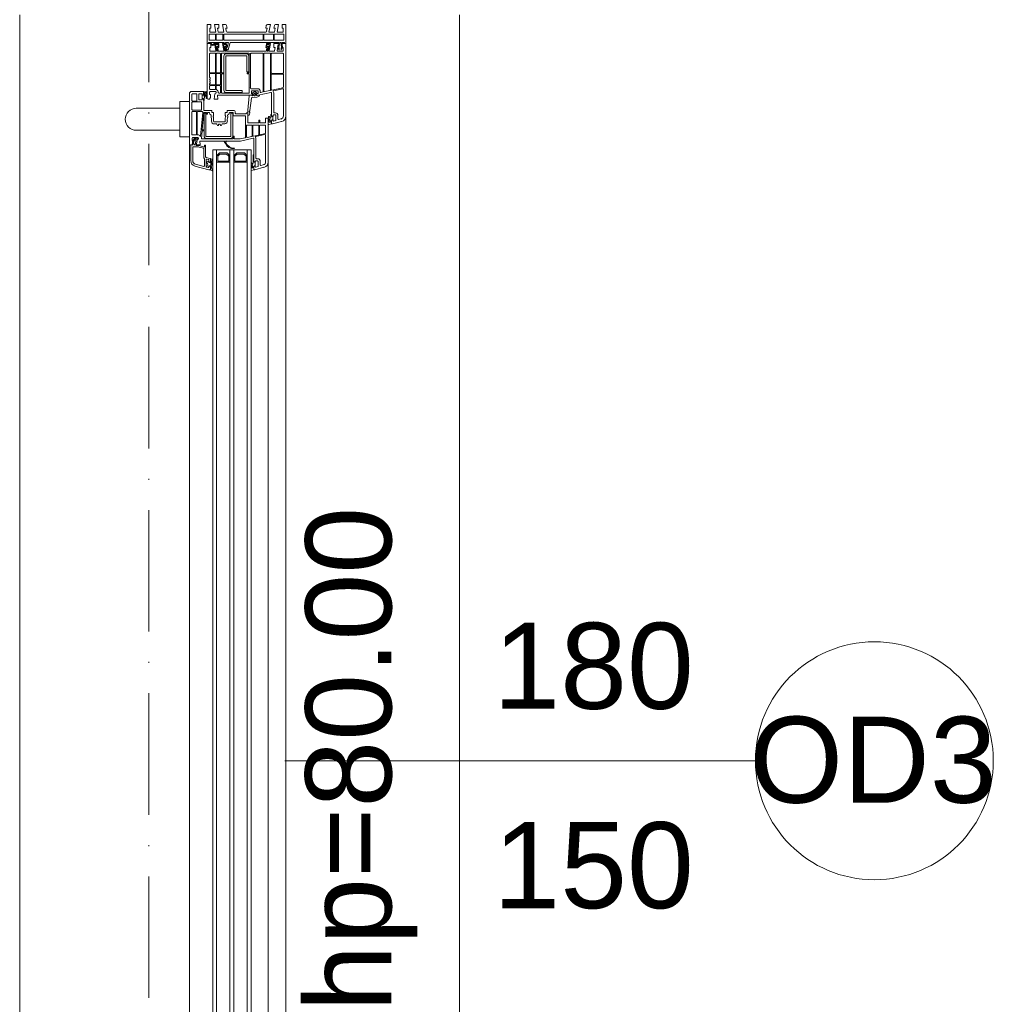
# Model space of a CAD drawing. Header units: millimetres. Extents: x -175722 to -110961, y 52375 to 104640.
# Tile 110 of 181: x -154482 to -154380, y 80256 to 80359. Entities that reach past the tile are written whole.
import ezdxf

# ---------------------------------------------------------------- set-up
doc = ezdxf.new("R2010")
doc.units = ezdxf.units.MM
doc.linetypes.add('Linia siatki', pattern=[19.05, 12.7, -3.175, 0, -3.175])
for name, color, linetype, lineweight in [('A-DETL-GENF', 92, 'Continuous', 5), ('A-GLAZ', 151, 'Continuous', 5), ('A-GLAZ-IDEN', 152, 'Continuous', 5), ('S-GRID', 1, 'Continuous', 5)]:
    doc.layers.add(name, color=color, linetype=linetype, lineweight=lineweight)
doc.styles.add('Arial_3', font='arial.ttf', dxfattribs={"height": 90})

# ---------------------------------------------------------------- blocks, each defined once
blk = doc.blocks.new('Windows_Gealan_S9000_One-Piece-Window-Turn-Tilt - Windows_Gealan_S9000_One-Piece-Window-Turn-Tilt-2443781-PARTER')
at = {"layer": 'A-DETL-GENF'}
for p, q in [((-750, 48.4), (-770, 48.4)), ((-770, 48.4), (-770, 44.4)), ((-770, 44.4), (-766, 44.4)), ((-766, 44.4), (-766, 45.4)), ((-766, 45.4), (-762, 45.4)), ((-762, 45.4), (-762, 39.1)), ((-753.4, 46.1), (-759.7, 46.1)), ((-759.7, 46.1), (-759.7, 36.1)), ((-753.4, 36.1), (-753.4, 46.1)), ((-751.1, 46.7), (-750, 47.4)), ((-751.1, 44.2), (-751.1, 46.7)), ((-746.2, 44.8), (-751.1, 44.2)), ((-751.1, 43.1), (-746.2, 43.7)), ((-751.1, 42.1), (-751.1, 43.1)), ((-746.2, 40.9), (-751.1, 42.1)), ((-674.3, 48.4), (-750, 48.4)), ((-750, 48.4), (-750, 44.4)), ((-750, 47.4), (-750, 48.4)), ((-750, 44.4), (-746, 44.4)), ((-743.2, 43.4), (-746.2, 44.8)), ((-746.2, 43.7), (-745.2, 43.4)), ((-746.2, 39.6), (-743.2, 41.2)), ((-745.2, 41.2), (-746.2, 40.9)), ((-746, 44.4), (-746, 45.4)), ((-746, 45.4), (-742.5, 45.4)), ((-745.2, 43.4), (-743.2, 43.4)), ((-743.2, 41.2), (-745.2, 41.2)), ((-742, 44.9), (-742, 39.7)), ((-739.8, 33.6), (-739.8, 45.2)), ((-739.3, 45.7), (-719.3, 45.7)), ((-718.8, 45.2), (-718.8, 33.6)), ((-718.1, 33.6), (-718.1, 45.2)), ((-717.6, 45.7), (-704.6, 45.7)), ((-703.8, 45), (-701.4, 33.7)), ((-700.7, 35.4), (-702.8, 45)), ((-702.3, 45.7), (-674.3, 45.7)), ((-671.2, 43.2), (-670.5, 40.7)), ((-666, 34.4), (-668.6, 43.9)), ((-762, 39.1), (-770, 40.6)), ((-770, 40.6), (-770, 37.6)), ((-762, 30.6), (-770, 32.1)), ((-770, 32.1), (-770, 29.1)), ((-769, 36.4), (-766, 35.9)), ((-766, 35.9), (-766, 37.3)), ((-766, 37.3), (-762, 36.6)), ((-762, 36.6), (-762, 30.6)), ((-759.7, 36.1), (-753.4, 36.1)), ((-753.4, 35.3), (-759.7, 35.3)), ((-759.7, 35.3), (-759.7, 25.3)), ((-753.4, 25.3), (-753.4, 35.3)), ((-751.1, -10), (-751.1, 40.9)), ((-751.1, 40.9), (-746.2, 39.6)), ((-742.6, 39.2), (-750, 40.6)), ((-750, 40.6), (-750, 35.9)), ((-750, 35.9), (-746, 35.9)), ((-742.6, 30.7), (-750, 32.1)), ((-750, 32.1), (-750, 28.5)), ((-749.1, 31), (-749.1, 28.8)), ((-742, 29.7), (-749.1, 31)), ((-749.1, 31), (-749.1, 28.8)), ((-742, 29.7), (-749.1, 31)), ((-749.1, 31), (-749.1, 28.8)), ((-746, 35.9), (-746, 37.1)), ((-746, 37.1), (-742.5, 36.5)), ((-742, 35.9), (-742, 31.2)), ((-739.8, 25.8), (-739.8, 31.9)), ((-739.4, 32.4), (-701.5, 32.4)), ((-719.3, 33.1), (-739.3, 33.1)), ((-701.9, 33.1), (-717.6, 33.1)), ((-701, 32), (-699.7, 25.9)), ((-696.1, 19.3), (-698.9, 32.5)), ((-678, 35.6), (-698.4, 35.6)), ((-698.2, 33.4), (-674.8, 33.4)), ((-677.5, 37.4), (-677.5, 36.1)), ((-674.8, 33.3), (-675.8, 33.3)), ((-675.3, 35.5), (-675.3, 37.4)), ((-675.3, 32.7), (-672.7, 32.7)), ((-671, 40.1), (-674.8, 40.1)), ((-674.8, 37.9), (-670, 37.9)), ((-674.8, 33.4), (-673.8, 34.1)), ((-673.8, 34.1), (-674.8, 33.3)), ((-673.8, 34.9), (-674.7, 34.9)), ((-673.8, 34.1), (-673.8, 34.9)), ((-670.3, 34.8), (-673.8, 34.8)), ((-673.8, 34.8), (-673.8, 34.1)), ((-669.3, 34.9), (-670.3, 34.9)), ((-670.3, 34.9), (-670.3, 34.1)), ((-670.3, 34), (-670.3, 34.8)), ((-670.3, 34.1), (-669.3, 33.4)), ((-669.3, 33.4), (-670.3, 34)), ((-669.4, 37.4), (-668.9, 35.4)), ((-669.3, 33.4), (-666.8, 33.4)), ((-665.9, 33.4), (-669.3, 33.4)), ((-665.2, 30.5), (-665.9, 33.4)), ((-769, 27.9), (-766, 27.4)), ((-766, 27.4), (-766, 28.8)), ((-766, 28.8), (-762.8, 28.2)), ((-762, 27.3), (-762, -13.1)), ((-759.7, 25.3), (-753.4, 25.3)), ((-759.7, 24.5), (-753.4, 24.5)), ((-759.7, -16.5), (-759.7, 24.5)), ((-759.7, 24.5), (-753.4, 24.5)), ((-753.4, 24.5), (-753.4, -16.5)), ((-753.4, 24.5), (-753.4, -16.5)), ((-749.5, 28), (-746, 27.4)), ((-749.1, 28.8), (-746.9, 28.4)), ((-749.1, 28.8), (-746.9, 28.4)), ((-746.9, 28.4), (-746.9, 29.7)), ((-746.9, 29.7), (-742, 28.8)), ((-746.9, 29.7), (-742, 28.8)), ((-746.9, 28.4), (-746.9, 29.7)), ((-746, 27.4), (-746, 28.6)), ((-746, 28.6), (-742.6, 28)), ((-742, 28.8), (-742, 29.7)), ((-742, 28.8), (-742, 29.7)), ((-742, 27.3), (-742, -13.2)), ((-739.8, 11.9), (-739.8, 24.2)), ((-700.2, 25.4), (-739.4, 25.4)), ((-739.4, 24.7), (-699.8, 24.7)), ((-699.4, 24.3), (-698.9, 22.1)), ((-696.1, 20.8), (-696.1, 19.3)), ((-626.3, 29.9), (-672, 29.9)), ((-672, 29.9), (-672, 26.9)), ((-672, 26.9), (-667.5, 26.9)), ((-667.5, 21), (-670, 21)), ((-670, 21), (-670, 20)), ((-669.5, 30.7), (-668.6, 30.7)), ((-667, 26.4), (-667, 21.5)), ((-664.8, 21.4), (-664.8, 26.7)), ((-664.3, 27.2), (-656.3, 27.2)), ((-655.2, 20.9), (-664.3, 20.9)), ((-655.9, 26.8), (-654.7, 21.5)), ((-652.7, 16.9), (-654.8, 26.5)), ((-654.3, 27.2), (-626.3, 27.2)), ((-623, 21.6), (-626.8, 21.6)), ((-623.2, 24.7), (-622.5, 22.2)), ((-618, 15.9), (-620.6, 25.4)), ((-703.7, 11.2), (-739, 11.2)), ((-702.8, 18.8), (-702.8, 12.1)), ((-700.6, 12.7), (-700.6, 18.7)), ((-700.1, 19.3), (-698.1, 19.3)), ((-698.1, 12.3), (-700.1, 12.3)), ((-698.3, 17.9), (-699.7, 16.1)), ((-699.7, 15.4), (-698.3, 13.6)), ((-697.6, 18.7), (-697.6, 17.9)), ((-697.6, 13.6), (-697.6, 12.8)), ((-697.4, 16.5), (-696, 16.5)), ((-696, 15.1), (-697.4, 15.1)), ((-697.1, 17.5), (-696.1, 17.5)), ((-696.4, 13.3), (-697, 13.9)), ((-696.1, 17.5), (-696.9, 17.5)), ((-696.9, 14), (-695.9, 14)), ((-695.6, 18.2), (-696.1, 19.3)), ((-696.1, 19.3), (-695.6, 18.2)), ((-695.5, 13.3), (-696.1, 11.6)), ((-696.1, -23.3), (-696.1, 12.6)), ((-696.1, 11.6), (-696.1, 10.1)), ((-694.7, 20), (-695.3, 20.5)), ((-693.9, 17.8), (-694.7, 20)), ((-693.5, 12.9), (-693.9, 17.8)), ((-680, 10.7), (-693, 12.3)), ((-675.8, 10.3), (-677.8, 10.5)), ((-670, 20), (-667.5, 20)), ((-667, 19.5), (-667, 8.9)), ((-664.8, 14.4), (-664.8, 19.7)), ((-664.8, 12.7), (-664.8, 7.8)), ((-664.3, 20.2), (-655, 20.2)), ((-653.7, 13.9), (-664.3, 13.9)), ((-653.4, 13.2), (-664.3, 13.2)), ((-654.3, 19.6), (-653.2, 14.5)), ((-651.8, 7.9), (-652.9, 12.7)), ((-648.1, 0.9), (-650.9, 14.2)), ((-630, 17.1), (-650.5, 17.1)), ((-650.5, 14.9), (-626.8, 14.9)), ((-626.8, 14.9), (-633.9, 14.9)), ((-633.3, 14.2), (-624.9, 14.2)), ((-629.5, 18.9), (-629.5, 17.6)), ((-627.3, 16.9), (-627.3, 18.8)), ((-626.8, 19.4), (-622, 19.4)), ((-625.8, 16.4), (-626.8, 16.4)), ((-626.8, 14.9), (-625.8, 15.6)), ((-625.8, 15.4), (-626.8, 14.9)), ((-625.8, 15.6), (-625.8, 16.4)), ((-622.3, 16.3), (-625.8, 16.3)), ((-625.8, 16.3), (-625.8, 15.4)), ((-624.9, 14.2), (-624.1, 13.9)), ((-621.3, 16.4), (-622.3, 16.4)), ((-622.3, 16.4), (-622.3, 15.6)), ((-622.3, 15.4), (-622.3, 16.3)), ((-622.3, 15.6), (-621.3, 14.9)), ((-621.3, 14.9), (-622.3, 15.4)), ((-620.8, 12.7), (-621.6, 12.7)), ((-621.6, 11.9), (-617.8, 11.9)), ((-621.4, 18.9), (-620.9, 16.9)), ((-621.3, 14.9), (-618.8, 14.9)), ((-617.9, 14.9), (-621.3, 14.9)), ((-617.4, 12.5), (-617.9, 14.9)), ((-739.8, -18.6), (-739.8, 9.5)), ((-739.3, 7), (-739.3, -14)), ((-739.2, 10.1), (-720, 10.1)), ((-737.3, -14), (-737.3, 7)), ((-720.3, 9.5), (-736.8, 9.5)), ((-736.8, 7.5), (-720.3, 7.5)), ((-720.3, 7.5), (-720.3, 9.5)), ((-719.5, 9.6), (-719.5, 8.3)), ((-718.5, 8.3), (-718.5, 9.6)), ((-718, 10.1), (-698.8, 10.1)), ((-698.8, 2.5), (-700.8, 2.5)), ((-700.8, 2.5), (-700.8, -14)), ((-698.8, -14), (-698.8, 2.5)), ((-698.3, 9.6), (-698.3, -18.7)), ((-696.1, 10.1), (-695.3, 10.1)), ((-695.3, 10.1), (-680.4, 8.5)), ((-680.4, 8.5), (-677.4, 8.4)), ((-667.5, 8.4), (-677.5, 8.4)), ((-677.5, 8.4), (-677.5, 7.5)), ((-677.5, 7.5), (-676.9, 6.9)), ((-677.4, 8.4), (-675.7, 8.7)), ((-676.6, 6.2), (-676.6, -4.1)), ((-674.4, -6.3), (-674.4, 5.7)), ((-673.9, 6.2), (-652, 6.2)), ((-664.3, 7.3), (-652.3, 7.3)), ((-651.4, 5.7), (-650.3, 0.6)), ((-650.3, 0.6), (-650.3, -5.3)), ((-648.1, -41.8), (-648.1, 0.9)), ((-635.6, 4.9), (-632.6, 7.9)), ((-635.6, -3.1), (-635.6, 4.9)), ((-634.4, 4.4), (-632.1, 6.7)), ((-634.4, -2.7), (-634.4, 4.4)), ((-632.1, 6.7), (-627, 6.7)), ((-627, 6.7), (-627, -4.9)), ((-625.8, 7.9), (-625.8, -6.1)), ((-743.6, -12), (-751.1, -10)), ((-680, -5.7), (-680, -13)), ((-677.2, -4.6), (-679, -4.6)), ((-677.8, -10.3), (-677.8, -7.1)), ((-677.5, -6.8), (-674.9, -6.8)), ((-677.3, -7.2), (-653.3, -7.2)), ((-677.3, -9.2), (-677.3, -7.2)), ((-653.3, -9.2), (-677.3, -9.2)), ((-650.8, -5.8), (-652.8, -5.8)), ((-652.8, -6.8), (-650.8, -6.8)), ((-652.8, -34.7), (-652.8, -9.7)), ((-650.8, -9.7), (-650.8, -34.7)), ((-650.3, -7.3), (-650.3, -39.5)), ((-632.6, -6.1), (-635.6, -3.1)), ((-635.6, -13.1), (-632.6, -10.1)), ((-632.1, -4.9), (-634.4, -2.7)), ((-627, -4.9), (-632.1, -4.9)), ((-625.8, -10.1), (-625.8, -24.1)), ((-770, -14.9), (-770, -17.8)), ((-770, -17.8), (-762, -16.4)), ((-766, -13.1), (-769, -13.7)), ((-766, -14.6), (-766, -13.1)), ((-762.8, -14), (-766, -14.6)), ((-762, -16.4), (-762, -22.4)), ((-753.4, -16.5), (-759.7, -16.5)), ((-759.7, -17.7), (-753.4, -17.7)), ((-759.7, -24.4), (-759.7, -17.7)), ((-753.4, -17.7), (-753.4, -24.4)), ((-751.1, -14.3), (-751.1, -11.7)), ((-751.1, -11.7), (-745.8, -13.2)), ((-750, -15.4), (-751.1, -14.3)), ((-751.1, -16.5), (-750, -15.4)), ((-751.1, -32.5), (-751.1, -16.5)), ((-750, -14.4), (-750, -17.8)), ((-750, -17.8), (-742.6, -16.5)), ((-746, -13.1), (-749.5, -13.8)), ((-749.1, -14.6), (-746.9, -14.2)), ((-749.1, -16.8), (-749.1, -14.6)), ((-742, -15.5), (-749.1, -16.8)), ((-746.9, -14.2), (-746.9, -15.5)), ((-746.9, -15.5), (-742, -14.6)), ((-746, -14.4), (-746, -13.1)), ((-742.5, -13.8), (-746, -14.4)), ((-745.8, -13.2), (-745.5, -14)), ((-744.9, -14.2), (-743.4, -12.7)), ((-742, -14.6), (-742, -15.5)), ((-742, -17), (-742, -21.7)), ((-720, -19.1), (-739.3, -19.1)), ((-739.3, -20.2), (-719.9, -20.2)), ((-701.3, -14.5), (-736.8, -14.5)), ((-736.8, -16.5), (-701.3, -16.5)), ((-719.5, -17.4), (-719.5, -18.7)), ((-718.5, -18.6), (-718.5, -17.4)), ((-718.2, -20.2), (-707.2, -20.2)), ((-698.8, -19.1), (-718, -19.1)), ((-705.6, -20.2), (-698.5, -20.2)), ((-698.3, -20.5), (-698.3, -21.9)), ((-680, -13), (-678, -13)), ((-678, -13), (-678, -15)), ((-678, -15), (-674.8, -15)), ((-672.5, -15), (-668.7, -15)), ((-668.2, -15.6), (-668.2, -26.7)), ((-666, -18), (-666, -15.5)), ((-664.5, -19), (-665.9, -18.2)), ((-648.1, -14.4), (-648.1, -16.1)), ((-635.6, -21.1), (-635.6, -13.1)), ((-634.4, -13.6), (-632.1, -11.3)), ((-634.4, -20.7), (-634.4, -13.6)), ((-632.1, -11.3), (-627, -11.3)), ((-627, -11.3), (-627, -22.9)), ((-766, -21.6), (-770, -21.6)), ((-770, -21.6), (-770, -26.3)), ((-770, -26.3), (-762, -24.9)), ((-766, -30.1), (-770, -30.1)), ((-770, -30.1), (-770, -34.1)), ((-766, -23.1), (-766, -21.6)), ((-762, -22.4), (-766, -23.1)), ((-766, -31.1), (-766, -30.1)), ((-762, -24.9), (-762, -31.1)), ((-753.4, -24.4), (-759.7, -24.4)), ((-759.7, -25.2), (-753.4, -25.2)), ((-759.7, -31.8), (-759.7, -25.2)), ((-753.4, -25.2), (-753.4, -31.8)), ((-751.1, -23.9), (-751.1, -25.3)), ((-749.2, -26.5), (-751.1, -23.9)), ((-751.1, -25.3), (-750.1, -26.7)), ((-750.1, -29.8), (-751.1, -31.2)), ((-751.1, -32.5), (-749.2, -29.9)), ((-746, -21.6), (-750, -21.6)), ((-750, -21.6), (-750, -26.3)), ((-750, -26.3), (-742.6, -25)), ((-746, -30.1), (-750, -30.1)), ((-750, -30.1), (-750, -34.1)), ((-749.1, -25.3), (-749.1, -22.5)), ((-749.1, -22.5), (-746.9, -22.5)), ((-742, -24), (-749.1, -25.3)), ((-746.9, -22.5), (-746.9, -24)), ((-746.9, -24), (-742, -23.1)), ((-746, -22.9), (-746, -21.6)), ((-742.5, -22.3), (-746, -22.9)), ((-746, -31.1), (-746, -30.1)), ((-742, -23.1), (-742, -24)), ((-742, -25.5), (-742, -30.6)), ((-739.8, -23.9), (-739.8, -20.7)), ((-739.8, -30.9), (-739.8, -25.6)), ((-719.9, -24.4), (-739.3, -24.4)), ((-739.3, -25.1), (-719.9, -25.1)), ((-719.4, -20.7), (-719.4, -23.9)), ((-719.4, -25.6), (-719.4, -30.9)), ((-718.7, -23.9), (-718.7, -20.7)), ((-718.7, -30.9), (-718.7, -25.6)), ((-707.2, -24.4), (-718.2, -24.4)), ((-718.2, -25.1), (-707.2, -25.1)), ((-706.7, -20.7), (-706.7, -23.9)), ((-706.7, -25.6), (-706.7, -30.9)), ((-706, -24), (-706, -20.7)), ((-706, -30.9), (-706, -25.6)), ((-702.2, -24.4), (-705.6, -24.4)), ((-705.5, -25.1), (-702.5, -25.1)), ((-702, -25.6), (-702, -30.9)), ((-699.8, -30.8), (-699.8, -25.3)), ((-699.2, -31.4), (-699.8, -30.8)), ((-697.5, -25.9), (-692, -26.8)), ((-693.5, -30.6), (-696.8, -30.6)), ((-696.8, -30.6), (-696.8, -31.4)), ((-692, -22.9), (-696.1, -23.3)), ((-692, -31.6), (-693.5, -30.6)), ((-692, -26.8), (-692, -22.9)), ((-678, -29.2), (-680, -29.2)), ((-680, -29.2), (-680, -37.1)), ((-674.8, -27.2), (-678, -27.2)), ((-678, -27.2), (-678, -29.2)), ((-668.7, -27.2), (-672.5, -27.2)), ((-670.7, -29.4), (-668.7, -29.4)), ((-666, -26.7), (-666, -24.4)), ((-665.8, -24), (-664.4, -23.2)), ((-665.7, -21.6), (-665.7, -20.9)), ((-632.6, -24.1), (-635.6, -21.1)), ((-632.1, -22.9), (-634.4, -20.7)), ((-627, -22.9), (-632.1, -22.9)), ((-626.5, -30.6), (-629.3, -30.6)), ((-628.8, -30.6), (-626.5, -30.6)), ((-626, -29.6), (-627.5, -29.6)), ((-626.5, -30.6), (-625.5, -31.4)), ((-625.5, -31.3), (-626.5, -30.6)), ((-622, -31.4), (-621, -30.6)), ((-621, -30.6), (-622, -31.3)), ((-621, -30.6), (-618.7, -30.6)), ((-618.5, -30.6), (-621, -30.6)), ((-617.7, -28.2), (-619, -29.2)), ((-618, -31), (-617, -28.9)), ((-770, -34.1), (-750, -34.1)), ((-762, -31.1), (-766, -31.1)), ((-753.4, -31.8), (-759.7, -31.8)), ((-751.1, -31.2), (-751.1, -32.5)), ((-750, -33.1), (-751.1, -32.5)), ((-750, -34.1), (-750, -33.1)), ((-750, -34.1), (-693, -34.1)), ((-742.5, -31.1), (-746, -31.1)), ((-719.9, -31.4), (-739.3, -31.4)), ((-714.9, -31.4), (-718.2, -31.4)), ((-702.5, -31.4), (-705.5, -31.4)), ((-697.1, -37.6), (-700, -37.6)), ((-700, -37.6), (-700, -50.1)), ((-699.8, -34.8), (-699.5, -37.7)), ((-699.5, -37.7), (-697.1, -37.7)), ((-696.8, -31.4), (-699.2, -31.4)), ((-693, -34.1), (-699.2, -34.1)), ((-698.9, -34.9), (-697.2, -34.9)), ((-698.6, -36.3), (-698.6, -37.1)), ((-698.6, -37.1), (-695, -37.1)), ((-697, -35.5), (-697.6, -36)), ((-697.6, -42.1), (-697.6, -39.1)), ((-697.6, -39.1), (-696.1, -39.1)), ((-697.1, -36.7), (-695, -36.5)), ((-696.1, -38.3), (-697.1, -37.6)), ((-697.1, -37.7), (-696.1, -38.2)), ((-696.1, -38.2), (-696.1, -39.1)), ((-696.1, -39.1), (-696.1, -38.3)), ((-696.1, -39.1), (-692.6, -39.1)), ((-696, -35.4), (-695.5, -34.8)), ((-695, -35.9), (-695.8, -36)), ((-695.5, -34.8), (-693.3, -34.8)), ((-691.1, -37), (-693.4, -37)), ((-691.6, -37.6), (-692.6, -38.4)), ((-692.6, -38.2), (-691.6, -37.7)), ((-692.6, -39.1), (-692.6, -38.2)), ((-692.6, -38.4), (-692.6, -39.1)), ((-692.6, -39.1), (-691.1, -39.1)), ((-692, -33.1), (-692, -31.6)), ((-680.5, -37.6), (-691.6, -37.6)), ((-691.6, -37.7), (-690.5, -37.7)), ((-691.1, -39.1), (-691.1, -42.1)), ((-688.9, -49.4), (-688.9, -40.3)), ((-688.4, -39.8), (-680.9, -39.8)), ((-680.4, -40.3), (-680.4, -49.4)), ((-678.9, -43.8), (-678.9, -39.5)), ((-677.9, -38.6), (-653, -40.8)), ((-677.8, -33.1), (-677.8, -31.9)), ((-677.8, -37.3), (-677.8, -35.1)), ((-660, -39.2), (-677.4, -37.6)), ((-677.3, -33.6), (-676.5, -33.6)), ((-677.3, -34.6), (-676.5, -34.6)), ((-677.3, -37.2), (-677.3, -35.2)), ((-677.3, -35.2), (-653.3, -35.2)), ((-653.3, -37.2), (-677.3, -37.2)), ((-676.3, -34.5), (-676.3, -33.8)), ((-659.8, -37.5), (-659.8, -39)), ((-659.6, -37.3), (-659, -37.3)), ((-658.8, -39), (-658.8, -37.4)), ((-650.8, -40), (-658.6, -39.3)), ((-652.9, -41.1), (-653.8, -41.8)), ((-643.7, -35.6), (-643.7, -36.6)), ((-631.6, -35.6), (-643.7, -35.6)), ((-643.7, -36.6), (-641.8, -36.6)), ((-641.8, -36.6), (-643.4, -42.3)), ((-640.5, -37.8), (-641.7, -42.5)), ((-630.4, -37.4), (-640, -37.4)), ((-629.9, -31.1), (-631, -35.1)), ((-629.5, -36.9), (-630.4, -37.4)), ((-622, -36.9), (-629.5, -36.9)), ((-629.2, -34.5), (-628.7, -32.6)), ((-621.5, -35.1), (-628.7, -35.1)), ((-628, -32.1), (-625.5, -32.1)), ((-625.5, -32.1), (-625.5, -31.3)), ((-625.5, -31.4), (-625.5, -32.2)), ((-623.8, -46.2), (-621.5, -37.6)), ((-622, -31.3), (-622, -32.1)), ((-622, -32.2), (-622, -31.4)), ((-622, -32.1), (-620.9, -32.1)), ((-621.9, -46.7), (-618, -32.1)), ((-620.4, -32.8), (-620.9, -34.7)), ((-618, -32.1), (-618, -31.2)), ((-697.3, -45.3), (-697.3, -49.4)), ((-691.6, -42.6), (-697.1, -42.6)), ((-690.4, -44.8), (-696.8, -44.8)), ((-696.8, -49.9), (-690.4, -49.9)), ((-689.9, -49.4), (-689.9, -45.3)), ((-680.9, -49.9), (-688.4, -49.9)), ((-678.9, -49.4), (-678.9, -45.5)), ((-655, -44.3), (-678.4, -44.3)), ((-678.4, -45), (-655, -45)), ((-655, -49.9), (-678.4, -49.9)), ((-654.5, -43.8), (-654.5, -43.2)), ((-654.5, -45.5), (-654.5, -49.4)), ((-651.8, -49.3), (-651.8, -43.8)), ((-651.2, -49.8), (-651.8, -49.3)), ((-648.8, -49.8), (-651.2, -49.8)), ((-651, -44.7), (-651, -47.3)), ((-651, -47.3), (-647.5, -49.3)), ((-643.5, -45.5), (-650.4, -44.2)), ((-650, -45.5), (-644, -46.6)), ((-650, -46.5), (-650, -45.5)), ((-647.2, -48.1), (-650, -46.5)), ((-645.7, -49), (-648.8, -49)), ((-648.8, -49), (-648.8, -49.8)), ((-644, -41.4), (-648.1, -41.8)), ((-647.5, -49.3), (-643.9, -48.9)), ((-644, -47.7), (-647.2, -48.1)), ((-644, -50.1), (-645.7, -49)), ((-644, -45.3), (-644, -41.4)), ((-644, -46.6), (-644, -47.7)), ((-643.9, -48.9), (-644, -51.1)), ((-644, -51.1), (-627.7, -51.1)), ((-643.5, -43.5), (-643.5, -45.5)), ((-641.9, -43.8), (-641.9, -48.5)), ((-641.3, -49.1), (-627.7, -49.1)), ((-697.5, -52.6), (-689.3, -52.6)), ((-689.3, -52.6), (-689.3, -62.6)), ((-652.3, -52.6), (-689.3, -52.6)), ((-652.3, -52.6), (-645, -52.6)), ((-652.3, -62.6), (-652.3, -52.6)), ((-689.3, -62.6), (-682.3, -62.6)), ((-682.3, -62.6), (-682.3, -108.1)), ((-682.3, -62.6), (-659.3, -62.6)), ((-659.3, -108.1), (-659.3, -62.6)), ((-659.3, -62.6), (-652.3, -62.6))]:
    blk.add_line(p, q, dxfattribs=at)
for centre, radius, start, end in [((-742.5, 44.9), 0.5, 0, 90), ((-739.3, 45.2), 0.5, 90, 180), ((-719.3, 45.2), 0.5, 0, 90), ((-717.6, 45.2), 0.5, 90, 180), ((-704.6, 44.9), 0.797, 12, 90), ((-702.3, 45.2), 0.5, 90, 192), ((-674.3, 42.4), 6, 15, 90), ((-674.3, 42.4), 3.3, 15, 90), ((-768.8, 37.6), 1.25, 180, 260), ((-742.5, 39.7), 0.5, 260, 0), ((-742.5, 31.2), 0.5, 260, 0), ((-742.6, 35.9), 0.587, 0, 80), ((-739.3, 33.6), 0.5, 180, 270), ((-739.4, 31.9), 0.439, 90, 180), ((-719.3, 33.6), 0.5, 270, 0), ((-717.6, 33.6), 0.5, 180, 270), ((-701.9, 33.6), 0.5, 270, 12), ((-701.5, 31.8), 0.502, 12, 90), ((-700.2, 35.5), 0.5, 192, 304.3851), ((-698.4, 32.9), 2.7, 90, 124.3851), ((-698.2, 32.6), 0.727, 90, 192), ((-678, 36.1), 0.5, 270, 0), ((-674.8, 37.4), 2.7, 90, 180), ((-675.3, 33.3), 0.6, 170.5587, 270), ((-674.8, 37.4), 0.5, 90, 180), ((-674.7, 35.5), 0.611, 180, 270), ((-673.3, 30.7), 0.5, 104.6462, 258.6715), ((-675.7, 39.8), 8.9, 284.6462, 291.2868), ((-672.7, 32.1), 0.579, 291.2868, 90), ((-671.8, 30.9), 0.114, 109.0553, 263.1547), ((-675.6, 42.1), 11.7, 289.0553, 303.585), ((-671, 40.6), 0.5, 270, 15), ((-670, 37.2), 0.672, 15, 90), ((-669.3, 35.3), 0.449, 270, 15), ((-668.6, 31.6), 0.911, 270, 123.585), ((-666.8, 34.2), 0.826, 270, 15), ((-768.8, 29.1), 1.25, 180, 260), ((-763, 27.3), 1, 0, 80), ((-749.4, 28.5), 0.566, 180, 260), ((-742.7, 27.3), 0.691, 0, 80), ((-739.4, 25.8), 0.442, 180, 270), ((-739.4, 24.2), 0.448, 90, 180), ((-700.1, 18.8), 2.7, 78.7442, 180), ((-700.2, 25.8), 0.464, 270, 12), ((-699.8, 24.2), 0.43, 12, 90), ((-699.5, 21.9), 0.551, 258.7442, 12), ((-696, 19.8), 1.02, 45, 94.3213), ((-669.5, 49.9), 20, 258.6715, 264.3358), ((-669.5, 49.9), 19.2, 263.1547, 270), ((-667.5, 26.4), 0.5, 360, 90), ((-667.5, 21.5), 0.5, 270, 0), ((-665.7, 30.4), 0.5, 299.3229, 12.6302), ((-664.3, 26.7), 0.5, 90, 180), ((-664.3, 21.4), 0.5, 180, 270), ((-656.3, 26.7), 0.429, 12, 90), ((-655.2, 21.4), 0.5, 270, 12), ((-654.3, 26.7), 0.5, 90, 192), ((-626.8, 18.9), 2.7, 90, 180), ((-626.3, 23.9), 6, 15, 90), ((-626.3, 23.9), 3.3, 15, 90), ((-623, 22.1), 0.5, 270, 15), ((-739, 11.9), 0.798, 180, 270), ((-703.7, 12.1), 0.929, 270, 0), ((-700.1, 18.7), 0.511, 90, 180), ((-700.1, 12.7), 0.497, 180, 270), ((-699.4, 15.8), 0.5, 132.7094, 227.2906), ((-697.9, 17.6), 0.431, 34.8135, 139.8302), ((-697.9, 13.9), 0.431, 220.1698, 325.1865), ((-698.1, 18.7), 0.523, 0, 90), ((-697.4, 15.8), 0.7, 90, 270), ((-698.1, 12.8), 0.504, 270, 360), ((-697.1, 17.9), 0.455, 180, 280.7472), ((-696.9, 18.3), 0.82, 214.8135, 271.0535), ((-696.9, 13.2), 0.82, 88.9465, 145.1865), ((-697.3, 13.6), 0.346, 47.6499, 180), ((-697.1, 12.6), 0.978, 0, 47.6499), ((-696.1, 18), 0.5, 271.0535, 22.1539), ((-696.1, 18), 0.5, 271.0535, 22.1539), ((-696, 15.8), 0.7, 270, 90), ((-695.9, 13.5), 0.5, 340.7852, 88.9465), ((-692.9, 13), 0.643, 184.487, 262.6274), ((-680.2, 9.7), 0.924, 32.6679, 82.6274), ((-677.9, 9.4), 1.09, 86.7854, 133.4769), ((-675.8, 9.5), 0.837, 281.0393, 86.7854), ((-667.5, 19.5), 0.5, 360, 90), ((-664.3, 19.7), 0.5, 90, 180), ((-664.3, 14.4), 0.5, 180, 270), ((-664.3, 12.7), 0.5, 90, 180), ((-655, 19.4), 0.706, 12, 90), ((-653.7, 14.4), 0.5, 270, 12), ((-653.4, 12.6), 0.522, 12, 90), ((-652.2, 17), 0.5, 192, 304.1212), ((-650.5, 14.4), 2.7, 90, 124.1212), ((-650.5, 14.4), 0.5, 90, 192), ((-633.3, 14.8), 0.611, 171.5678, 270), ((-630, 17.6), 0.5, 270, 360), ((-626.8, 18.8), 0.503, 90, 180), ((-626.8, 16.9), 0.502, 180, 270), ((-624.8, 12.5), 0.4, 109.8534, 260.5386), ((-632, 31.9), 20.2, 290.4998, 292.9954), ((-621.6, 31.9), 20, 260.5386, 270), ((-624.3, 13.6), 0.364, 292.9954, 60), ((-627.7, 23.6), 11.7, 292.1252, 303.836), ((-621.6, 31.9), 19.2, 264.8462, 270), ((-622, 18.7), 0.632, 15, 90), ((-621.3, 16.8), 0.457, 270, 15), ((-620.8, 13.3), 0.655, 270, 123.836), ((-618.8, 15.7), 0.84, 270, 15), ((-617.8, 12.4), 0.5, 270, 12.6302), ((-739.2, 9.5), 0.559, 90, 180), ((-736.8, 7), 2.5, 90, 180), ((-736.8, 7), 0.5, 90, 180), ((-720, 9.6), 0.5, 0, 90), ((-719, 8.3), 0.5, 180, 360), ((-718, 9.6), 0.5, 90, 180), ((-698.8, 9.6), 0.5, 0, 90), ((-679, 10.5), 0.5, 212.6679, 313.4769), ((-677.6, 6.2), 1.01, 0, 45), ((-673.9, 5.7), 0.5, 90, 180), ((-667.5, 8.9), 0.5, 270, 0), ((-664.3, 7.8), 0.528, 180, 270), ((-652.3, 7.8), 0.5, 270, 12), ((-652, 5.5), 0.616, 12, 90), ((-679, -5.7), 1, 90, 180), ((-677.5, -7.1), 0.297, 90, 180), ((-677.3, -10.3), 0.538, 180, 265.0095), ((-677.2, -4.1), 0.575, 270, 360), ((-674.9, -6.3), 0.5, 270, 0), ((-652.8, -6.3), 0.5, 90, 270), ((-653.3, -9.7), 2.5, 360, 90), ((-653.3, -9.7), 0.5, 0, 90), ((-650.8, -5.3), 0.5, 270, 0), ((-650.8, -7.3), 0.5, 360, 90), ((-649.6, -5.9), 8.98, 289.2207, 0.1126), ((-649.8, -6.2), 9.71, 296.0497, 2.5409), ((-640.3, -5.8), 0.25, 7.3608, 187.3608), ((-768.8, -14.9), 1.25, 100, 180), ((-763, -13.1), 0.959, 280, 360), ((-749.4, -14.4), 0.619, 100, 180), ((-745.2, -13.9), 0.406, 196.6263, 315.4941), ((-743.7, -12.4), 0.38, 315.4941, 75), ((-742.5, -17), 0.5, 0, 100), ((-742.6, -13.2), 0.587, 280, 0), ((-739.3, -18.6), 0.55, 180, 270), ((-739.3, -20.7), 0.5, 90, 180), ((-736.8, -14), 2.5, 180, 270), ((-736.8, -14), 0.5, 180, 270), ((-720, -18.7), 0.482, 270, 0), ((-719.9, -20.7), 0.5, 0, 90), ((-719, -17.4), 0.5, 0, 180), ((-718.2, -20.7), 0.5, 90, 180), ((-718, -18.6), 0.517, 180, 270), ((-707.2, -20.7), 0.5, 0, 90), ((-705.6, -20.7), 0.439, 90, 180), ((-701.3, -14), 2.5, 270, 0), ((-701.3, -14), 0.5, 270, 0), ((-698.8, -18.7), 0.487, 270, 0), ((-698.5, -20.5), 0.227, 0, 90), ((-677.5, -13), 2.2, 18.4888, 85.0095), ((-674.9, -12.1), 0.5, 198.4888, 294.743), ((-674.8, -13.9), 1.14, 270, 311.9233), ((-673.6, -15), 2.7, 67.5302, 114.743), ((-673.7, -15.2), 0.602, 49.0491, 131.9233), ((-672.5, -13.8), 1.22, 229.0491, 270), ((-670.3, -7.1), 5.9, 247.5302, 280.8171), ((-668.7, -15.5), 2.7, 0, 100.8171), ((-668.7, -15.6), 0.512, 0, 90), ((-665.7, -18), 0.284, 180, 238), ((-664.9, -20.9), 0.802, 87.6241, 180), ((-664.8, -19.5), 0.595, 267.6241, 58), ((-647.8, -14.4), 0.342, 44.6614, 180), ((-647.7, -16.1), 0.373, 180, 315.0744), ((-646.9, -13.5), 0.862, 224.6614, 289.2207), ((-642.4, -21.4), 7.18, 116.0497, 135.0744), ((-749, -26.2), 1.22, 205.6977, 248.2132), ((-749, -30.3), 1.22, 111.7868, 154.3023), ((-749.8, -28.2), 1, 291.7868, 68.2132), ((-749.8, -28.2), 1.8, 289.1665, 70.8878), ((-742.5, -25.5), 0.5, 0, 100), ((-742.6, -21.7), 0.631, 280, 0), ((-742.5, -30.6), 0.5, 270, 360), ((-739.3, -23.9), 0.5, 180, 270), ((-739.3, -25.6), 0.5, 90, 180), ((-719.9, -23.9), 0.5, 270, 0), ((-719.9, -25.6), 0.5, 0, 90), ((-718.2, -23.9), 0.5, 180, 270), ((-718.2, -25.6), 0.5, 90, 180), ((-713.7, -31.5), 0.8, 25.3317, 155.2448), ((-711.3, -31.5), 0.8, 25.3317, 154.6683), ((-709, -31.5), 0.8, 23.1618, 154.6683), ((-707.2, -23.9), 0.5, 270, 0), ((-707.2, -25.6), 0.5, 0, 90), ((-705.6, -24), 0.447, 180, 270), ((-705.5, -25.6), 0.5, 90, 180), ((-702.5, -25.6), 0.5, 0, 90), ((-702.2, -23.9), 0.523, 270, 331.0496), ((-698.7, -25.8), 3.45, 91.0048, 151.0496), ((-698.7, -25.8), 1.25, 358.2162, 151.6424), ((-698.8, -21.9), 0.469, 271.0048, 0), ((-677.5, -29.3), 2.2, 272.5988, 341.5112), ((-674.9, -30.2), 0.5, 65.257, 161.5112), ((-674.8, -28.4), 1.14, 48.0767, 90), ((-673.6, -27.2), 2.7, 245.257, 289.3599), ((-673.7, -27.1), 0.602, 228.0767, 310.9509), ((-672.5, -28.5), 1.22, 90, 130.9509), ((-670.7, -35.6), 6.14, 90, 109.3599), ((-668.7, -26.7), 0.535, 270, 0), ((-668.7, -26.7), 2.7, 270, 0), ((-665.5, -24.4), 0.467, 122, 180), ((-665, -21.6), 0.651, 180, 288.7244), ((-664.7, -22.7), 0.554, 302, 108.7244), ((-629.3, -31.2), 0.624, 90, 165), ((-627.6, -30.1), 1.78, 107.8787, 178.0572), ((-628.8, -30.1), 0.542, 178.0572, 270), ((-625.2, -43.6), 15.4, 82.3113, 100.8695), ((-624.8, -37.8), 8.62, 79.8955, 108.6245), ((-623.7, -25.4), 4.81, 240.946, 298.7114), ((-623.2, -28.8), 0.514, 259.8955, 82.3113), ((-623, -13), 16.7, 275.8112, 284.2165), ((-618.7, -31.4), 0.825, 34.4007, 91.5993), ((-618.5, -31.2), 0.529, 0, 90), ((-617.4, -28.6), 0.494, 330.0258, 121.1785), ((-739.3, -30.9), 0.5, 180, 270), ((-719.9, -30.9), 0.5, 270, 0), ((-718.2, -30.9), 0.5, 180, 270), ((-714.9, -30.9), 0.557, 270, 335.2448), ((-712.5, -30.9), 0.5, 205.3317, 334.6683), ((-710.2, -30.9), 0.5, 205.3317, 334.6683), ((-707.5, -30.5), 0.965, 220.0748, 286.6313), ((-707.2, -30.9), 0.5, 270, 0), ((-705.5, -30.9), 0.5, 180, 270), ((-702.5, -30.9), 0.5, 270, 0), ((-699.2, -34.7), 0.6, 90, 184.4585), ((-698.9, -35.3), 0.402, 90, 247.6166), ((-699.4, -36.3), 0.747, 4.4585, 67.6166), ((-697.2, -36.2), 0.529, 154.3204, 277.0491), ((-697.2, -35.2), 0.339, 309.9917, 90), ((-695.8, -35.7), 0.314, 129.5783, 277.0491), ((-694.9, -36.6), 0.775, 15.9193, 97.0491), ((-695, -36.8), 0.3, 270, 97.0491), ((-693.4, -36.2), 0.719, 195.9193, 270), ((-693, -34.6), 0.425, 219.9453, 90), ((-693, -33.1), 1, 270, 0), ((-691.1, -37.6), 0.61, 351.5132, 90), ((-688.4, -40.3), 0.5, 90, 180), ((-680.9, -40.3), 0.5, 0, 90), ((-680.5, -37.1), 0.5, 270, 0), ((-678, -39.5), 0.896, 85, 180), ((-677.4, -31.9), 0.419, 92.5988, 180), ((-677.3, -33.1), 0.5, 180, 270), ((-677.3, -35.1), 0.5, 90, 180), ((-677.4, -37.3), 0.385, 180, 265), ((-676.8, -34.1), 0.5, 270, 90), ((-676.5, -33.8), 0.166, 0, 90), ((-676.5, -34.5), 0.156, 270, 0), ((-660, -39), 0.166, 265, 0), ((-659.6, -37.5), 0.206, 90, 180), ((-659, -37.4), 0.175, 0, 90), ((-658.6, -39), 0.24, 180, 265), ((-653.3, -34.7), 2.5, 270, 0), ((-653.3, -34.7), 0.5, 270, 0), ((-653, -41), 0.185, 303.4682, 85), ((-650.8, -39.5), 0.5, 265, 0), ((-640, -37.9), 0.479, 90, 165), ((-631.6, -35), 0.643, 270, 345), ((-628.7, -34.6), 0.5, 165, 270), ((-628, -32.8), 0.653, 90, 165), ((-625.8, -33.2), 1.09, 75.0387, 301.9792), ((-623.6, -35.6), 2.16, 44.5045, 138.3537), ((-621.6, -33.1), 1.03, 244.8309, 287.4535), ((-621.6, -33.1), 1.03, 12.6987, 112.1513), ((-622, -37.4), 0.5, 345, 90), ((-621.5, -34.5), 0.628, 270, 345), ((-620.9, -32.6), 0.5, 345, 90), ((-697.5, -50.1), 2.5, 180, 270), ((-697.1, -42.1), 0.5, 180, 270), ((-696.8, -45.3), 0.5, 90, 180), ((-696.8, -49.4), 0.5, 180, 270), ((-691.6, -42.1), 0.5, 270, 0), ((-690.4, -45.3), 0.5, 0, 90), ((-690.4, -49.4), 0.5, 270, 0), ((-688.4, -49.4), 0.5, 180, 270), ((-680.9, -49.4), 0.5, 270, 0), ((-678.4, -43.8), 0.5, 180, 270), ((-678.4, -45.5), 0.5, 90, 180), ((-678.4, -49.4), 0.5, 180, 270), ((-655, -43.8), 0.5, 270, 0), ((-655, -45.5), 0.5, 0, 90), ((-655, -49.4), 0.5, 270, 0), ((-652.7, -43.2), 1.76, 127, 180), ((-650.7, -44.3), 1.25, 12.164, 151.6424), ((-650.5, -44.7), 0.481, 80, 180), ((-639.2, -43.5), 4.35, 165, 180), ((-636.9, -43.8), 5, 165, 180), ((-641.3, -48.5), 0.6, 180, 270), ((-627.7, -45.1), 4, 270, 345), ((-627.7, -45.1), 6, 270, 345), ((-645, -51.6), 1, 270, 0), ((-670.8, -108.1), 11.5, 180, 360)]:
    blk.add_arc(centre, radius, start, end, dxfattribs=at)
at = {"layer": 'A-GLAZ'}
for p, q in [((780, 230), (-780, 230)), ((-750, 48.4), (750, 48.4)), ((-639, 29.9), (639, 29.9)), ((639, 11.9), (-639, 11.9)), ((-639, 11.9), (-639, -28.1)), ((-639, 7.9), (639, 7.9)), ((-639, -6.1), (639, -6.1)), ((-639, -10.1), (639, -10.1)), ((-639, -24.1), (639, -24.1)), ((-639, -28.1), (639, -28.1)), ((-652.3, -52.6), (645, -52.6)), ((-780, -230), (780, -230))]:
    blk.add_line(p, q, dxfattribs=at)
blk = doc.blocks.new('Etykieta Okna_LD - --700906-PARTER')
at = {"layer": 'A-GLAZ-IDEN'}
blk.add_line((0, 14.77), (0, 4.927), dxfattribs=at)
blk.add_circle((0, 2.438), 2.488, dxfattribs=at)
blk = doc.blocks.new('1')
at = {"layer": 'S-GRID', "linetype": 'Linia siatki'}
blk.add_line((-150320.15, 84663.31), (-150320.15, 86612.42), dxfattribs=at)
at = {"layer": 'A-DETL-GENF', "xscale": 0.1, "yscale": 0.1, "zscale": 0.1, "rotation": 270}
blk.add_blockref('Windows_Gealan_S9000_One-Piece-Window-Turn-Tilt - Windows_Gealan_S9000_One-Piece-Window-Turn-Tilt-2443781-PARTER', (-150310.65, 85473.25), dxfattribs=at)
at = {"layer": 'A-GLAZ-IDEN', "xscale": 4.999999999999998, "yscale": 4.999999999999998, "zscale": 4.999999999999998, "rotation": 89.99999999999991}
blk.add_blockref('Etykieta Okna_LD - --700906-PARTER', (-150232.08, 85473.25), dxfattribs=at)
at = {"layer": 'A-GLAZ-IDEN', "insert": (-150303.78, 85447.02), "char_height": 9, "width": 63.3333, "attachment_point": 1, "rotation": 90, "style": 'Arial_3'}
blk.add_mtext('hp=80.00', dxfattribs=at)
at = {"layer": 'A-GLAZ-IDEN', "char_height": 9, "attachment_point": 1, "style": 'Arial_3'}
for s, insert, width in [('180', (-150284.12, 85487.68), 25.2532), ('OD3', (-150257.32, 85477.86), 30.865), ('150', (-150284.12, 85466.83), 25.2532)]:
    blk.add_mtext(s, dxfattribs=dict(at, insert=insert, width=width))

msp = doc.modelspace()

# ---------------------------------------------------------------- block references
msp.add_blockref('1', (-4148.58187, -5192.22609))

doc.saveas('drawing.dxf')
